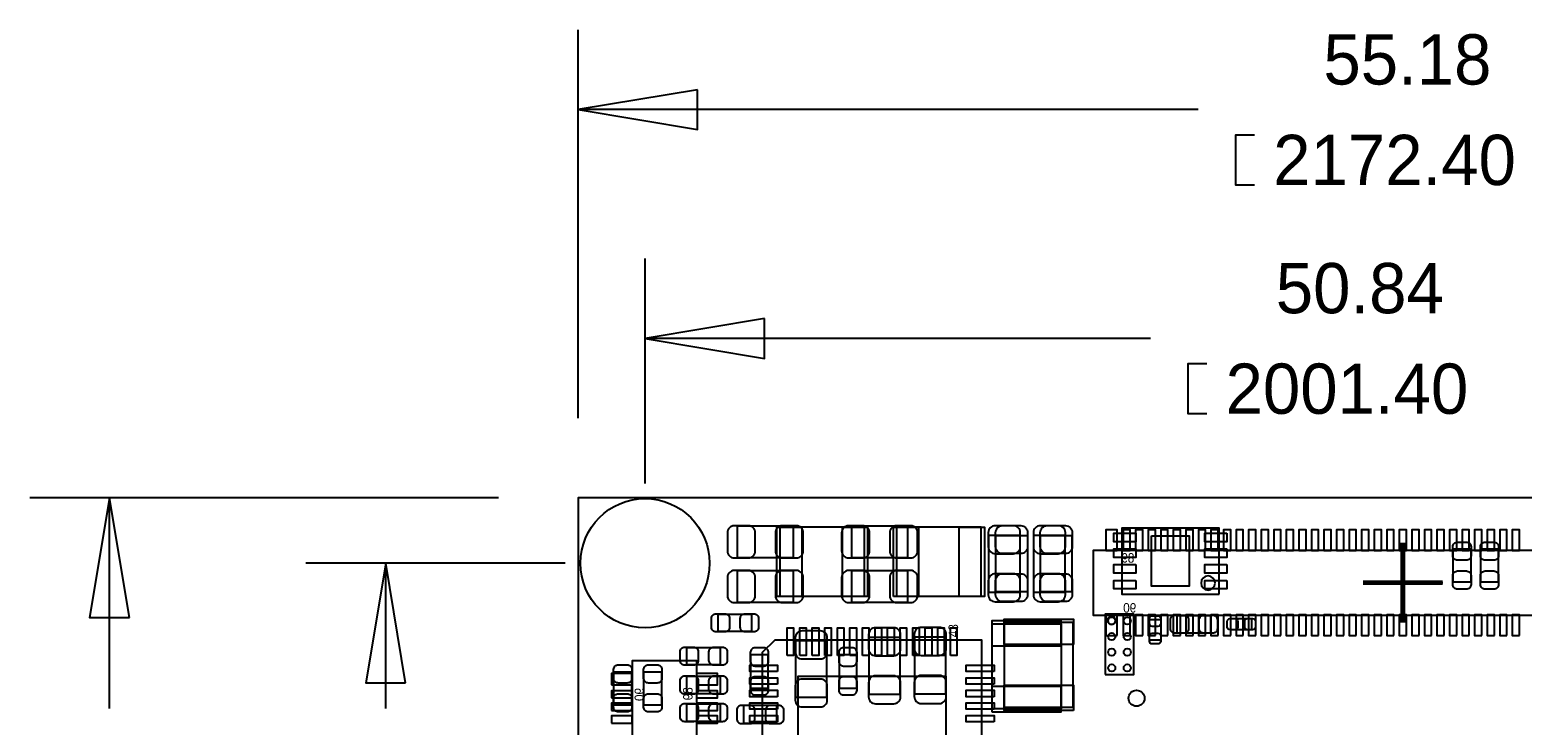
# Model space of a CAD drawing. Extents: x -11.4 to 75.8, y -7.3 to 45.
# Tile 7 of 12: x -11.4 to 36.1, y 22.9 to 45. Entities that reach past the tile are written whole.
import ezdxf

# ---------------------------------------------------------------- set-up
doc = ezdxf.new("R2010")
doc.units = 0
for name, color, linetype in [('ASSEMBLY_BOTTOM', 253, 'CONTINUOUS'), ('ASSEMBLY_TOP', 13, 'CONTINUOUS'), ('BODY_CENTER', 211, 'CONTINUOUS'), ('BOTTOM', 211, 'CONTINUOUS'), ('DIMENSION', 1, 'CONTINUOUS'), ('OUTLINE', 2, 'CONTINUOUS'), ('TOP', 3, 'CONTINUOUS')]:
    doc.layers.add(name, color=color, linetype=linetype)

msp = doc.modelspace()

# ---------------------------------------------------------------- linework, layer by layer
at = {"layer": 'ASSEMBLY_BOTTOM'}
for points in [[(12.898882, 28.210002), (12.898882, 29.210254), (11.099038, 29.210254), (11.099038, 28.210002), (12.898882, 28.210002)], [(16.541242, 28.210002), (16.541242, 29.210254), (14.741398, 29.210254), (14.741398, 28.210002), (16.541242, 28.210002)], [(19.113754, 27.113738), (20.114006, 27.113738), (20.114006, 28.913582), (19.113754, 28.913582), (19.113754, 27.113738)], [(20.548854, 27.113738), (21.549106, 27.113738), (21.549106, 28.913582), (20.548854, 28.913582), (20.548854, 27.113738)], [(42.181272, 28.43784), (22.445472, 28.43784), (22.445472, 26.38044), (42.181272, 26.38044), (42.181272, 28.43784)], [(12.898882, 26.787602), (12.898882, 27.787854), (11.099038, 27.787854), (11.099038, 26.787602), (12.898882, 26.787602)], [(16.541242, 26.787602), (16.541242, 27.787854), (14.741398, 27.787854), (14.741398, 26.787602), (16.541242, 26.787602)], [(19.225006, 23.39975), (19.225006, 26.09977), (21.4249, 26.09977), (21.4249, 23.39975), (19.225006, 23.39975)], [(12.961874, 23.763478), (13.962126, 23.763478), (13.962126, 25.563322), (12.961874, 25.563322), (12.961874, 23.763478)], [(15.298674, 23.865078), (16.298926, 23.865078), (16.298926, 25.664922), (15.298674, 25.664922), (15.298674, 23.865078)], [(16.754094, 23.875238), (17.754346, 23.875238), (17.754346, 25.675082), (16.754094, 25.675082), (16.754094, 23.875238)], [(9.814052, 5.18668), (9.814052, 24.92248), (7.756652, 24.92248), (7.756652, 5.18668), (9.814052, 5.18668)], [(12.090908, 25.117298), (11.531092, 25.117298), (11.531092, 24.057102), (12.090908, 24.057102), (12.090908, 25.117298)], [(14.910308, 25.117298), (14.350492, 25.117298), (14.350492, 24.057102), (14.910308, 24.057102), (14.910308, 25.117298)], [(11.306302, 23.495508), (11.306302, 22.935692), (12.366498, 22.935692), (12.366498, 23.495508), (11.306302, 23.495508)]]:
    msp.add_lwpolyline(points, dxfattribs=at)
at = {"layer": 'ASSEMBLY_TOP'}
for points in [[(15.15999, 29.177234), (12.45997, 29.177234), (12.45997, 26.97734), (15.15999, 26.97734), (15.15999, 29.177234)], [(16.17853, 26.977086), (18.87855, 26.977086), (18.87855, 29.17698), (16.17853, 29.17698), (16.17853, 26.977086)], [(26.454608, 27.049984), (26.454608, 29.150056), (23.354792, 29.150056), (23.354792, 27.049984), (26.454608, 27.049984)], [(20.347686, 27.116278), (19.347434, 27.116278), (19.347434, 28.916122), (20.347686, 28.916122), (20.347686, 27.116278)], [(21.770086, 27.116278), (20.769834, 27.116278), (20.769834, 28.916122), (21.770086, 28.916122), (21.770086, 27.116278)], [(34.475928, 27.422602), (33.916112, 27.422602), (33.916112, 28.482798), (34.475928, 28.482798), (34.475928, 27.422602)], [(34.794952, 28.482798), (35.354768, 28.482798), (35.354768, 27.422602), (34.794952, 27.422602), (34.794952, 28.482798)], [(11.561318, 26.411428), (11.561318, 25.851612), (10.501122, 25.851612), (10.501122, 26.411428), (11.561318, 26.411428)], [(22.82444, 24.4856), (23.74392, 24.4856), (23.74392, 26.40584), (22.82444, 26.40584), (22.82444, 24.4856)], [(24.599646, 25.580594), (24.239474, 25.580594), (24.239474, 26.240486), (24.599646, 26.240486), (24.599646, 25.580594)], [(25.123902, 25.808432), (25.123902, 26.368248), (26.184098, 26.368248), (26.184098, 25.808432), (25.123902, 25.808432)], [(27.495246, 26.268426), (27.495246, 25.908254), (26.835354, 25.908254), (26.835354, 26.268426), (27.495246, 26.268426)], [(21.811234, 23.44547), (21.811234, 26.14549), (19.61134, 26.14549), (19.61134, 23.44547), (21.811234, 23.44547)], [(10.563098, 25.352248), (10.563098, 24.792432), (9.502902, 24.792432), (9.502902, 25.352248), (10.563098, 25.352248)], [(11.89736, 18.58264), (18.8976, 18.58264), (18.8976, 25.58288), (12.29741, 25.58288), (11.89736, 25.18283), (11.89736, 18.58264)], [(7.734808, 23.516082), (7.174992, 23.516082), (7.174992, 24.576278), (7.734808, 24.576278), (7.734808, 23.516082)], [(8.692388, 23.516082), (8.132572, 23.516082), (8.132572, 24.576278), (8.692388, 24.576278), (8.692388, 23.516082)], [(10.563098, 24.432768), (10.563098, 23.872952), (9.502902, 23.872952), (9.502902, 24.432768), (10.563098, 24.432768)], [(10.563098, 23.553928), (10.563098, 22.994112), (9.502902, 22.994112), (9.502902, 23.553928), (10.563098, 23.553928)]]:
    msp.add_lwpolyline(points, dxfattribs=at)
msp.add_lwpolyline([(26.32837, 27.399996, 1), (25.88103, 27.400044, 1)], format="xyb", close=True, dxfattribs=at)
msp.add_lwpolyline([(23.15718, 26.20772, 1), (22.90318, 26.20772, 1), (23.15718, 26.20772)], format="xyb", dxfattribs=at)
at = {"layer": 'BODY_CENTER', "const_width": 0.1524}
for points in [[(32.313372, 26.13914), (32.313372, 28.67914)], [(33.583372, 27.40914), (31.043372, 27.40914)]]:
    msp.add_lwpolyline(points, dxfattribs=at)
at = {"layer": 'BODY_CENTER'}
for points in [[(32.313372, 26.13914), (32.313372, 28.67914)], [(33.583372, 27.40914), (31.043372, 27.40914)]]:
    msp.add_lwpolyline(points, dxfattribs=at)
at = {"layer": 'BOTTOM'}
for points in [[(11.008868, 28.200096), (11.458956, 28.200096, 0.414414), (11.67892, 28.42006), (11.67892, 29.000196, 0.414414), (11.458956, 29.22016), (11.008868, 29.22016, 0.414414), (10.788904, 29.000196), (10.788904, 28.42006, 0.414414)], [(12.989052, 29.22016), (12.538964, 29.22016, 0.414414), (12.319, 29.000196), (12.319, 28.42006, 0.414414), (12.538964, 28.200096), (12.989052, 28.200096, 0.414414), (13.209016, 28.42006), (13.209016, 29.000196, 0.414414)], [(14.651228, 28.200096), (15.101316, 28.200096, 0.414414), (15.32128, 28.42006), (15.32128, 29.000196, 0.414414), (15.101316, 29.22016), (14.651228, 29.22016, 0.414414), (14.431264, 29.000196), (14.431264, 28.42006, 0.414414)], [(16.631412, 29.22016), (16.181324, 29.22016, 0.414414), (15.96136, 29.000196), (15.96136, 28.42006, 0.414414), (16.181324, 28.200096), (16.631412, 28.200096, 0.414414), (16.851376, 28.42006), (16.851376, 29.000196, 0.414414)], [(19.103848, 29.003752), (19.103848, 28.553664, 0.414414), (19.323812, 28.3337), (19.903948, 28.3337, 0.414414), (20.123912, 28.553664), (20.123912, 29.003752, 0.414414), (19.903948, 29.223716), (19.323812, 29.223716, 0.414414)], [(20.538948, 29.003752), (20.538948, 28.553664, 0.414414), (20.758912, 28.3337), (21.339048, 28.3337, 0.414414), (21.559012, 28.553664), (21.559012, 29.003752, 0.414414), (21.339048, 29.223716), (20.758912, 29.223716, 0.414414)], [(11.008868, 26.777696), (11.458956, 26.777696, 0.414414), (11.67892, 26.99766), (11.67892, 27.577796, 0.414414), (11.458956, 27.79776), (11.008868, 27.79776, 0.414414), (10.788904, 27.577796), (10.788904, 26.99766, 0.414414)], [(12.989052, 27.79776), (12.538964, 27.79776, 0.414414), (12.319, 27.577796), (12.319, 26.99766, 0.414414), (12.538964, 26.777696), (12.989052, 26.777696, 0.414414), (13.209016, 26.99766), (13.209016, 27.577796, 0.414414)], [(14.651228, 26.777696), (15.101316, 26.777696, 0.414414), (15.32128, 26.99766), (15.32128, 27.577796, 0.414414), (15.101316, 27.79776), (14.651228, 27.79776, 0.414414), (14.431264, 27.577796), (14.431264, 26.99766, 0.414414)], [(16.631412, 27.79776), (16.181324, 27.79776, 0.414414), (15.96136, 27.577796), (15.96136, 26.99766, 0.414414), (16.181324, 26.777696), (16.631412, 26.777696, 0.414414), (16.851376, 26.99766), (16.851376, 27.577796, 0.414414)], [(20.123912, 27.023568), (20.123912, 27.473656, 0.414414), (19.903948, 27.69362), (19.323812, 27.69362, 0.414414), (19.103848, 27.473656), (19.103848, 27.023568, 0.414414), (19.323812, 26.803604), (19.903948, 26.803604, 0.414414)], [(21.559012, 27.023568), (21.559012, 27.473656, 0.414414), (21.339048, 27.69362), (20.758912, 27.69362, 0.414414), (20.538948, 27.473656), (20.538948, 27.023568, 0.414414), (20.758912, 26.803604), (21.339048, 26.803604, 0.414414)], [(12.951968, 25.653492), (12.951968, 25.203404, 0.414414), (13.171932, 24.98344), (13.752068, 24.98344, 0.414414), (13.972032, 25.203404), (13.972032, 25.653492, 0.414414), (13.752068, 25.873456), (13.171932, 25.873456, 0.414414)], [(15.288768, 25.755092), (15.288768, 25.305004, 0.414414), (15.508732, 25.08504), (16.088868, 25.08504, 0.414414), (16.308832, 25.305004), (16.308832, 25.755092, 0.414414), (16.088868, 25.975056), (15.508732, 25.975056, 0.414414)], [(16.744188, 25.765252), (16.744188, 25.315164, 0.414414), (16.964152, 25.0952), (17.544288, 25.0952, 0.414414), (17.764252, 25.315164), (17.764252, 25.765252, 0.414414), (17.544288, 25.985216), (16.964152, 25.985216, 0.414414)], [(11.520932, 25.187148), (11.520932, 24.90724, 0.414846), (11.671046, 24.757126), (11.950954, 24.757126, 0.414846), (12.101068, 24.90724), (12.101068, 25.187148, 0.414846), (11.950954, 25.337262), (11.671046, 25.337262, 0.414846)], [(14.340332, 25.187148), (14.340332, 24.90724, 0.414846), (14.490446, 24.757126), (14.770354, 24.757126, 0.414846), (14.920468, 24.90724), (14.920468, 25.187148, 0.414846), (14.770354, 25.337262), (14.490446, 25.337262, 0.414846)], [(12.101068, 23.987252), (12.101068, 24.26716, 0.414846), (11.950954, 24.417274), (11.671046, 24.417274, 0.414846), (11.520932, 24.26716), (11.520932, 23.987252, 0.414846), (11.671046, 23.837138), (11.950954, 23.837138, 0.414846)], [(13.972032, 23.673308), (13.972032, 24.123396, 0.414414), (13.752068, 24.34336), (13.171932, 24.34336, 0.414414), (12.951968, 24.123396), (12.951968, 23.673308, 0.414414), (13.171932, 23.453344), (13.752068, 23.453344, 0.414414)], [(14.920468, 23.987252), (14.920468, 24.26716, 0.414846), (14.770354, 24.417274), (14.490446, 24.417274, 0.414846), (14.340332, 24.26716), (14.340332, 23.987252, 0.414846), (14.490446, 23.837138), (14.770354, 23.837138, 0.414846)], [(16.308832, 23.774908), (16.308832, 24.224996, 0.414414), (16.088868, 24.44496), (15.508732, 24.44496, 0.414414), (15.288768, 24.224996), (15.288768, 23.774908, 0.414414), (15.508732, 23.554944), (16.088868, 23.554944, 0.414414)], [(17.764252, 23.785068), (17.764252, 24.235156, 0.414414), (17.544288, 24.45512), (16.964152, 24.45512, 0.414414), (16.744188, 24.235156), (16.744188, 23.785068, 0.414414), (16.964152, 23.565104), (17.544288, 23.565104, 0.414414)], [(11.236452, 22.925532), (11.51636, 22.925532, 0.414846), (11.666474, 23.075646), (11.666474, 23.355554, 0.414846), (11.51636, 23.505668), (11.236452, 23.505668, 0.414846), (11.086338, 23.355554), (11.086338, 23.075646, 0.414846)], [(12.436348, 23.505668), (12.15644, 23.505668, 0.414846), (12.006326, 23.355554), (12.006326, 23.075646, 0.414846), (12.15644, 22.925532), (12.436348, 22.925532, 0.414846), (12.586462, 23.075646), (12.586462, 23.355554, 0.414846)]]:
    msp.add_lwpolyline(points, format="xyb", close=True, dxfattribs=at)
for points in [[(23.207472, 28.43403), (23.207472, 29.09443), (22.851872, 29.09443), (22.851872, 28.43403)], [(23.626572, 28.43403), (23.626572, 29.09443), (23.397972, 29.09443), (23.397972, 28.43403)], [(24.026622, 28.43403), (24.026622, 29.09443), (23.798022, 29.09443), (23.798022, 28.43403)], [(24.426672, 28.43403), (24.426672, 29.09443), (24.198072, 29.09443), (24.198072, 28.43403)], [(24.826722, 28.43403), (24.826722, 29.09443), (24.598122, 29.09443), (24.598122, 28.43403)], [(25.226772, 28.43403), (25.226772, 29.09443), (24.998172, 29.09443), (24.998172, 28.43403)], [(25.626822, 28.43403), (25.626822, 29.09443), (25.398222, 29.09443), (25.398222, 28.43403)], [(26.026872, 28.43403), (26.026872, 29.09443), (25.798272, 29.09443), (25.798272, 28.43403)], [(26.426922, 28.43403), (26.426922, 29.09443), (26.198322, 29.09443), (26.198322, 28.43403)], [(26.826972, 28.43403), (26.826972, 29.09443), (26.598372, 29.09443), (26.598372, 28.43403)], [(27.227022, 28.43403), (27.227022, 29.09443), (26.998422, 29.09443), (26.998422, 28.43403)], [(27.627072, 28.43403), (27.627072, 29.09443), (27.398472, 29.09443), (27.398472, 28.43403)], [(28.027122, 28.43403), (28.027122, 29.09443), (27.798522, 29.09443), (27.798522, 28.43403)], [(28.427172, 28.43403), (28.427172, 29.09443), (28.198572, 29.09443), (28.198572, 28.43403)], [(28.827222, 28.43403), (28.827222, 29.09443), (28.598622, 29.09443), (28.598622, 28.43403)], [(29.227272, 28.43403), (29.227272, 29.09443), (28.998672, 29.09443), (28.998672, 28.43403)], [(29.627322, 28.43403), (29.627322, 29.09443), (29.398722, 29.09443), (29.398722, 28.43403)], [(30.027372, 28.43403), (30.027372, 29.09443), (29.798772, 29.09443), (29.798772, 28.43403)], [(30.427422, 28.43403), (30.427422, 29.09443), (30.198822, 29.09443), (30.198822, 28.43403)], [(30.827472, 28.43403), (30.827472, 29.09443), (30.598872, 29.09443), (30.598872, 28.43403)], [(31.227522, 28.43403), (31.227522, 29.09443), (30.998922, 29.09443), (30.998922, 28.43403)], [(31.627572, 28.43403), (31.627572, 29.09443), (31.398972, 29.09443), (31.398972, 28.43403)], [(32.027622, 28.43403), (32.027622, 29.09443), (31.799022, 29.09443), (31.799022, 28.43403)], [(32.427672, 28.43403), (32.427672, 29.09443), (32.199072, 29.09443), (32.199072, 28.43403)], [(32.827722, 28.43403), (32.827722, 29.09443), (32.599122, 29.09443), (32.599122, 28.43403)], [(33.227772, 28.43403), (33.227772, 29.09443), (32.999172, 29.09443), (32.999172, 28.43403)], [(33.627822, 28.43403), (33.627822, 29.09443), (33.399222, 29.09443), (33.399222, 28.43403)], [(34.027872, 28.43403), (34.027872, 29.09443), (33.799272, 29.09443), (33.799272, 28.43403)], [(34.427922, 28.43403), (34.427922, 29.09443), (34.199322, 29.09443), (34.199322, 28.43403)], [(34.827972, 28.43403), (34.827972, 29.09443), (34.599372, 29.09443), (34.599372, 28.43403)], [(35.228022, 28.43403), (35.228022, 29.09443), (34.999422, 29.09443), (34.999422, 28.43403)], [(35.628072, 28.43403), (35.628072, 29.09443), (35.399472, 29.09443), (35.399472, 28.43403)], [(36.028122, 28.43403), (36.028122, 29.09443), (35.799522, 29.09443), (35.799522, 28.43403)], [(19.22018, 25.39873), (21.42998, 25.39873), (21.42998, 26.19883), (19.22018, 26.19883)], [(23.207472, 25.72385), (23.207472, 26.38425), (22.851872, 26.38425), (22.851872, 25.72385)], [(23.626572, 25.72385), (23.626572, 26.38425), (23.397972, 26.38425), (23.397972, 25.72385)], [(24.026622, 25.72385), (24.026622, 26.38425), (23.798022, 26.38425), (23.798022, 25.72385)], [(24.426672, 25.72385), (24.426672, 26.38425), (24.198072, 26.38425), (24.198072, 25.72385)], [(24.826722, 25.72385), (24.826722, 26.38425), (24.598122, 26.38425), (24.598122, 25.72385)], [(25.226772, 25.72385), (25.226772, 26.38425), (24.998172, 26.38425), (24.998172, 25.72385)], [(25.626822, 25.72385), (25.626822, 26.38425), (25.398222, 26.38425), (25.398222, 25.72385)], [(26.026872, 25.72385), (26.026872, 26.38425), (25.798272, 26.38425), (25.798272, 25.72385)], [(26.426922, 25.72385), (26.426922, 26.38425), (26.198322, 26.38425), (26.198322, 25.72385)], [(26.826972, 25.72385), (26.826972, 26.38425), (26.598372, 26.38425), (26.598372, 25.72385)], [(27.227022, 25.72385), (27.227022, 26.38425), (26.998422, 26.38425), (26.998422, 25.72385)], [(27.627072, 25.72385), (27.627072, 26.38425), (27.398472, 26.38425), (27.398472, 25.72385)], [(28.027122, 25.72385), (28.027122, 26.38425), (27.798522, 26.38425), (27.798522, 25.72385)], [(28.427172, 25.72385), (28.427172, 26.38425), (28.198572, 26.38425), (28.198572, 25.72385)], [(28.827222, 25.72385), (28.827222, 26.38425), (28.598622, 26.38425), (28.598622, 25.72385)], [(29.227272, 25.72385), (29.227272, 26.38425), (28.998672, 26.38425), (28.998672, 25.72385)], [(29.627322, 25.72385), (29.627322, 26.38425), (29.398722, 26.38425), (29.398722, 25.72385)], [(30.027372, 25.72385), (30.027372, 26.38425), (29.798772, 26.38425), (29.798772, 25.72385)], [(30.427422, 25.72385), (30.427422, 26.38425), (30.198822, 26.38425), (30.198822, 25.72385)], [(30.827472, 25.72385), (30.827472, 26.38425), (30.598872, 26.38425), (30.598872, 25.72385)], [(31.227522, 25.72385), (31.227522, 26.38425), (30.998922, 26.38425), (30.998922, 25.72385)], [(31.627572, 25.72385), (31.627572, 26.38425), (31.398972, 26.38425), (31.398972, 25.72385)], [(32.027622, 25.72385), (32.027622, 26.38425), (31.799022, 26.38425), (31.799022, 25.72385)], [(32.427672, 25.72385), (32.427672, 26.38425), (32.199072, 26.38425), (32.199072, 25.72385)], [(32.827722, 25.72385), (32.827722, 26.38425), (32.599122, 26.38425), (32.599122, 25.72385)], [(33.227772, 25.72385), (33.227772, 26.38425), (32.999172, 26.38425), (32.999172, 25.72385)], [(33.627822, 25.72385), (33.627822, 26.38425), (33.399222, 26.38425), (33.399222, 25.72385)], [(34.027872, 25.72385), (34.027872, 26.38425), (33.799272, 26.38425), (33.799272, 25.72385)], [(34.427922, 25.72385), (34.427922, 26.38425), (34.199322, 26.38425), (34.199322, 25.72385)], [(34.827972, 25.72385), (34.827972, 26.38425), (34.599372, 26.38425), (34.599372, 25.72385)], [(35.228022, 25.72385), (35.228022, 26.38425), (34.999422, 26.38425), (34.999422, 25.72385)], [(35.628072, 25.72385), (35.628072, 26.38425), (35.399472, 26.38425), (35.399472, 25.72385)], [(36.028122, 25.72385), (36.028122, 26.38425), (35.799522, 26.38425), (35.799522, 25.72385)], [(7.100062, 24.16048), (7.760462, 24.16048), (7.760462, 24.51608), (7.100062, 24.51608)], [(9.810242, 24.16048), (10.470642, 24.16048), (10.470642, 24.51608), (9.810242, 24.51608)], [(7.100062, 23.74138), (7.760462, 23.74138), (7.760462, 23.96998), (7.100062, 23.96998)], [(9.810242, 23.74138), (10.470642, 23.74138), (10.470642, 23.96998), (9.810242, 23.96998)], [(19.22018, 23.30069), (21.42998, 23.30069), (21.42998, 24.10079), (19.22018, 24.10079)], [(7.100062, 23.34133), (7.760462, 23.34133), (7.760462, 23.56993), (7.100062, 23.56993)], [(9.810242, 23.34133), (10.470642, 23.34133), (10.470642, 23.56993), (9.810242, 23.56993)], [(7.100062, 22.94128), (7.760462, 22.94128), (7.760462, 23.16988), (7.100062, 23.16988)], [(9.810242, 22.94128), (10.470642, 22.94128), (10.470642, 23.16988), (9.810242, 23.16988)]]:
    msp.add_lwpolyline(points, close=True, dxfattribs=at)
msp.add_circle((8.165592, 28.0289), 2.0574, dxfattribs=at)
at = {"layer": 'DIMENSION'}
for points in [[(6.031992, 32.6517), (6.031992, 45.008038)], [(9.841992, 43.103038), (6.031992, 42.468038), (9.841992, 41.833038), (9.841992, 43.103038)], [(25.78608, 42.468038), (6.031992, 42.468038)], [(27.58313, 40.067738), (26.98623, 40.067738), (26.98623, 41.667938), (27.58313, 41.667938)], [(8.165592, 30.5689), (8.165592, 37.726874)], [(11.975592, 35.821874), (8.165592, 35.186874), (11.975592, 34.551874), (11.975592, 35.821874)], [(24.269192, 35.186874), (8.165592, 35.186874)], [(26.066242, 32.786574), (25.469342, 32.786574), (25.469342, 34.386774), (26.066242, 34.386774)], [(3.491992, 30.1117), (-11.435588, 30.1117)], [(-8.260588, 26.3017), (-8.895588, 30.1117), (-9.530588, 26.3017), (-8.260588, 26.3017)], [(-8.895588, 23.410418), (-8.895588, 30.1117)], [(5.625592, 28.0289), (-2.637536, 28.0289)], [(0.537464, 24.2189), (-0.097536, 28.0289), (-0.732536, 24.2189), (0.537464, 24.2189)], [(-0.097536, 23.410418), (-0.097536, 28.0289)]]:
    msp.add_lwpolyline(points, dxfattribs=at)
at = {"layer": 'OUTLINE'}
for points in [[(6.031992, 0), (61.210952, 0), (61.210952, 30.1117), (6.031992, 30.1117)], [(6.031992, 30.1117), (6.031992, 0), (61.210952, 0), (61.210952, 30.1117)]]:
    msp.add_lwpolyline(points, close=True, dxfattribs=at)
at = {"layer": 'TOP'}
for points in [[(13.16101, 29.18206), (13.16101, 26.97226), (12.36091, 26.97226), (12.36091, 29.18206)], [(15.25905, 29.18206), (15.25905, 26.97226), (14.45895, 26.97226), (14.45895, 29.18206)], [(16.07947, 26.97226), (16.07947, 29.18206), (16.87957, 29.18206), (16.87957, 26.97226)], [(18.17751, 26.97226), (18.17751, 29.18206), (18.97761, 29.18206), (18.97761, 26.97226)], [(23.804626, 28.985083), (23.804626, 28.715081), (23.104602, 28.715081), (23.104602, 28.985083)], [(24.304752, 28.899993), (25.504648, 28.899993), (25.504648, 27.300047), (24.304752, 27.300047)], [(26.704798, 28.985083), (26.704798, 28.715081), (26.004774, 28.715081), (26.004774, 28.985083)], [(23.804626, 28.484957), (23.804626, 28.214955), (23.104602, 28.214955), (23.104602, 28.484957)], [(26.704798, 28.484957), (26.704798, 28.214955), (26.004774, 28.214955), (26.004774, 28.484957)], [(23.804626, 27.985085), (23.804626, 27.715083), (23.104602, 27.715083), (23.104602, 27.985085)], [(26.704798, 27.985085), (26.704798, 27.715083), (26.004774, 27.715083), (26.004774, 27.985085)], [(23.804626, 27.484959), (23.804626, 27.214957), (23.104602, 27.214957), (23.104602, 27.484959)], [(26.704798, 27.484959), (26.704798, 27.214957), (26.004774, 27.214957), (26.004774, 27.484959)], [(21.81606, 25.44445), (19.60626, 25.44445), (19.60626, 26.24455), (21.81606, 26.24455)], [(12.695936, 25.088342), (12.695936, 25.977342), (12.899136, 25.977342), (12.899136, 25.088342)], [(13.095986, 25.088342), (13.095986, 25.977342), (13.299186, 25.977342), (13.299186, 25.088342)], [(13.495782, 25.088342), (13.495782, 25.977342), (13.698982, 25.977342), (13.698982, 25.088342)], [(13.895832, 25.088342), (13.895832, 25.977342), (14.099032, 25.977342), (14.099032, 25.088342)], [(14.295882, 25.088342), (14.295882, 25.977342), (14.499082, 25.977342), (14.499082, 25.088342)], [(14.695932, 25.088342), (14.695932, 25.977342), (14.899132, 25.977342), (14.899132, 25.088342)], [(15.095982, 25.088342), (15.095982, 25.977342), (15.299182, 25.977342), (15.299182, 25.088342)], [(15.495778, 25.088342), (15.495778, 25.977342), (15.698978, 25.977342), (15.698978, 25.088342)], [(15.895828, 25.088342), (15.895828, 25.977342), (16.099028, 25.977342), (16.099028, 25.088342)], [(16.295878, 25.088342), (16.295878, 25.977342), (16.499078, 25.977342), (16.499078, 25.088342)], [(16.695928, 25.088342), (16.695928, 25.977342), (16.899128, 25.977342), (16.899128, 25.088342)], [(17.095978, 25.088342), (17.095978, 25.977342), (17.299178, 25.977342), (17.299178, 25.088342)], [(17.495774, 25.088342), (17.495774, 25.977342), (17.698974, 25.977342), (17.698974, 25.088342)], [(17.895824, 25.088342), (17.895824, 25.977342), (18.099024, 25.977342), (18.099024, 25.088342)], [(12.391898, 24.581104), (11.502898, 24.581104), (11.502898, 24.784304), (12.391898, 24.784304)], [(19.292062, 24.581104), (18.403062, 24.581104), (18.403062, 24.784304), (19.292062, 24.784304)], [(12.391898, 24.181054), (11.502898, 24.181054), (11.502898, 24.384254), (12.391898, 24.384254)], [(13.04798, 19.73326), (13.04798, 24.43226), (17.74698, 24.43226), (17.74698, 19.73326)], [(19.292062, 24.181054), (18.403062, 24.181054), (18.403062, 24.384254), (19.292062, 24.384254)], [(12.391898, 23.781258), (11.502898, 23.781258), (11.502898, 23.984458), (12.391898, 23.984458)], [(19.292062, 23.781258), (18.403062, 23.781258), (18.403062, 23.984458), (19.292062, 23.984458)], [(21.81606, 23.34641), (19.60626, 23.34641), (19.60626, 24.14651), (21.81606, 24.14651)], [(12.391898, 23.381208), (11.502898, 23.381208), (11.502898, 23.584408), (12.391898, 23.584408)], [(19.292062, 23.381208), (18.403062, 23.381208), (18.403062, 23.584408), (19.292062, 23.584408)], [(12.391898, 22.981158), (11.502898, 22.981158), (11.502898, 23.184358), (12.391898, 23.184358)], [(19.292062, 22.981158), (18.403062, 22.981158), (18.403062, 23.184358), (19.292062, 23.184358)]]:
    msp.add_lwpolyline(points, close=True, dxfattribs=at)
for points in [[(20.357592, 29.006292), (20.357592, 28.556204, -0.414414), (20.137628, 28.33624), (19.557492, 28.33624, -0.414414), (19.337528, 28.556204), (19.337528, 29.006292, -0.414414), (19.557492, 29.226256), (20.137628, 29.226256, -0.414414)], [(21.779992, 29.006292), (21.779992, 28.556204, -0.414414), (21.560028, 28.33624), (20.979892, 28.33624, -0.414414), (20.759928, 28.556204), (20.759928, 29.006292, -0.414414), (20.979892, 29.226256), (21.560028, 29.226256, -0.414414)], [(34.486088, 28.552648), (34.486088, 28.27274, -0.414846), (34.335974, 28.122626), (34.056066, 28.122626, -0.414846), (33.905952, 28.27274), (33.905952, 28.552648, -0.414846), (34.056066, 28.702762), (34.335974, 28.702762, -0.414846)], [(35.364928, 28.552648), (35.364928, 28.27274, -0.414846), (35.214814, 28.122626), (34.934906, 28.122626, -0.414846), (34.784792, 28.27274), (34.784792, 28.552648, -0.414846), (34.934906, 28.702762), (35.214814, 28.702762, -0.414846)], [(19.337528, 27.026108), (19.337528, 27.476196, -0.414414), (19.557492, 27.69616), (20.137628, 27.69616, -0.414414), (20.357592, 27.476196), (20.357592, 27.026108, -0.414414), (20.137628, 26.806144), (19.557492, 26.806144, -0.414414)], [(20.759928, 27.026108), (20.759928, 27.476196, -0.414414), (20.979892, 27.69616), (21.560028, 27.69616, -0.414414), (21.779992, 27.476196), (21.779992, 27.026108, -0.414414), (21.560028, 26.806144), (20.979892, 26.806144, -0.414414)], [(33.905952, 27.352752), (33.905952, 27.63266, -0.414846), (34.056066, 27.782774), (34.335974, 27.782774, -0.414846), (34.486088, 27.63266), (34.486088, 27.352752, -0.414846), (34.335974, 27.202638), (34.056066, 27.202638, -0.414846)], [(34.784792, 27.352752), (34.784792, 27.63266, -0.414846), (34.934906, 27.782774), (35.214814, 27.782774, -0.414846), (35.364928, 27.63266), (35.364928, 27.352752, -0.414846), (35.214814, 27.202638), (34.934906, 27.202638, -0.414846)], [(10.431272, 26.421588), (10.71118, 26.421588, -0.414846), (10.861294, 26.271474), (10.861294, 25.991566, -0.414846), (10.71118, 25.841452), (10.431272, 25.841452, -0.414846), (10.281158, 25.991566), (10.281158, 26.271474, -0.414846)], [(11.631168, 25.841452), (11.35126, 25.841452, -0.414846), (11.201146, 25.991566), (11.201146, 26.271474, -0.414846), (11.35126, 26.421588), (11.631168, 26.421588, -0.414846), (11.781282, 26.271474), (11.781282, 25.991566, -0.414846)], [(24.599646, 26.270458), (24.599646, 26.110438, -0.413587), (24.509476, 26.020522), (24.329644, 26.020522, -0.413587), (24.239474, 26.110438), (24.239474, 26.270458, -0.413587), (24.329644, 26.360374), (24.509476, 26.360374, -0.413587)], [(25.054052, 26.378408), (25.33396, 26.378408, -0.414846), (25.484074, 26.228294), (25.484074, 25.948386, -0.414846), (25.33396, 25.798272), (25.054052, 25.798272, -0.414846), (24.903938, 25.948386), (24.903938, 26.228294, -0.414846)], [(26.253948, 25.798272), (25.97404, 25.798272, -0.414846), (25.823926, 25.948386), (25.823926, 26.228294, -0.414846), (25.97404, 26.378408), (26.253948, 26.378408, -0.414846), (26.404062, 26.228294), (26.404062, 25.948386, -0.414846)], [(26.805382, 26.268426), (26.965402, 26.268426, -0.413587), (27.055318, 26.178256), (27.055318, 25.998424, -0.413587), (26.965402, 25.908254), (26.805382, 25.908254, -0.413587), (26.715466, 25.998424), (26.715466, 26.178256, -0.413587)], [(27.525218, 25.908254), (27.365198, 25.908254, -0.413587), (27.275282, 25.998424), (27.275282, 26.178256, -0.413587), (27.365198, 26.268426), (27.525218, 26.268426, -0.413587), (27.615134, 26.178256), (27.615134, 25.998424, -0.413587)], [(24.239474, 25.550622), (24.239474, 25.710642, -0.413587), (24.329644, 25.800558), (24.509476, 25.800558, -0.413587), (24.599646, 25.710642), (24.599646, 25.550622, -0.413587), (24.509476, 25.460706), (24.329644, 25.460706, -0.413587)], [(9.433052, 25.362408), (9.71296, 25.362408, -0.414846), (9.863074, 25.212294), (9.863074, 24.932386, -0.414846), (9.71296, 24.782272), (9.433052, 24.782272, -0.414846), (9.282938, 24.932386), (9.282938, 25.212294, -0.414846)], [(10.632948, 24.782272), (10.35304, 24.782272, -0.414846), (10.202926, 24.932386), (10.202926, 25.212294, -0.414846), (10.35304, 25.362408), (10.632948, 25.362408, -0.414846), (10.783062, 25.212294), (10.783062, 24.932386, -0.414846)], [(7.744968, 24.646128), (7.744968, 24.36622, -0.414846), (7.594854, 24.216106), (7.314946, 24.216106, -0.414846), (7.164832, 24.36622), (7.164832, 24.646128, -0.414846), (7.314946, 24.796242), (7.594854, 24.796242, -0.414846)], [(8.702548, 24.646128), (8.702548, 24.36622, -0.414846), (8.552434, 24.216106), (8.272526, 24.216106, -0.414846), (8.122412, 24.36622), (8.122412, 24.646128, -0.414846), (8.272526, 24.796242), (8.552434, 24.796242, -0.414846)], [(9.433052, 24.442928), (9.71296, 24.442928, -0.414846), (9.863074, 24.292814), (9.863074, 24.012906, -0.414846), (9.71296, 23.862792), (9.433052, 23.862792, -0.414846), (9.282938, 24.012906), (9.282938, 24.292814, -0.414846)], [(10.632948, 23.862792), (10.35304, 23.862792, -0.414846), (10.202926, 24.012906), (10.202926, 24.292814, -0.414846), (10.35304, 24.442928), (10.632948, 24.442928, -0.414846), (10.783062, 24.292814), (10.783062, 24.012906, -0.414846)], [(7.164832, 23.446232), (7.164832, 23.72614, -0.414846), (7.314946, 23.876254), (7.594854, 23.876254, -0.414846), (7.744968, 23.72614), (7.744968, 23.446232, -0.414846), (7.594854, 23.296118), (7.314946, 23.296118, -0.414846)], [(8.122412, 23.446232), (8.122412, 23.72614, -0.414846), (8.272526, 23.876254), (8.552434, 23.876254, -0.414846), (8.702548, 23.72614), (8.702548, 23.446232, -0.414846), (8.552434, 23.296118), (8.272526, 23.296118, -0.414846)], [(9.433052, 23.564088), (9.71296, 23.564088, -0.414846), (9.863074, 23.413974), (9.863074, 23.134066, -0.414846), (9.71296, 22.983952), (9.433052, 22.983952, -0.414846), (9.282938, 23.134066), (9.282938, 23.413974, -0.414846)], [(10.632948, 22.983952), (10.35304, 22.983952, -0.414846), (10.202926, 23.134066), (10.202926, 23.413974, -0.414846), (10.35304, 23.564088), (10.632948, 23.564088, -0.414846), (10.783062, 23.413974), (10.783062, 23.134066, -0.414846)]]:
    msp.add_lwpolyline(points, format="xyb", close=True, dxfattribs=at)
for centre, radius in [((8.165592, 28.0289), 2.0574), ((23.03526, 26.19502), 0.11557), ((23.5331, 26.19502), 0.11557), ((23.03526, 25.69464), 0.11557), ((23.5331, 25.69464), 0.11557), ((23.03526, 25.1968), 0.11557), ((23.5331, 25.1968), 0.11557), ((23.03526, 24.69642), 0.11557), ((23.5331, 24.69642), 0.11557), ((23.82774, 23.73122), 0.254)]:
    msp.add_circle(centre, radius, dxfattribs=at)

# ---------------------------------------------------------------- texts
at = {"layer": 'ASSEMBLY_BOTTOM', "text_generation_flag": 2, "width": 0.916667}
for s, p in [('89', (23.75662, 28.04668)), ('90', (23.817072, 26.45664))]:
    msp.add_text(s, height=0.3048, dxfattribs=at).set_placement(p)
for s, p in [('90', (8.137652, 24.05888)), ('89', (9.68248, 24.08174))]:
    msp.add_text(s, height=0.3048, rotation=90, dxfattribs=at).set_placement(p)
at = {"layer": 'ASSEMBLY_TOP', "width": 0.916667}
msp.add_text('43', height=0.3048, rotation=90, dxfattribs=at).set_placement((18.14068, 25.67432))
at = {"layer": 'DIMENSION'}
for s, p in [('55.18', (29.78023, 43.268138)), ('2172.40', (28.18003, 40.067738)), ('50.84', (28.263342, 35.986974)), ('2001.40', (26.663142, 32.786574))]:
    msp.add_text(s, height=1.6002, dxfattribs=at).set_placement(p)

doc.saveas('drawing.dxf')
